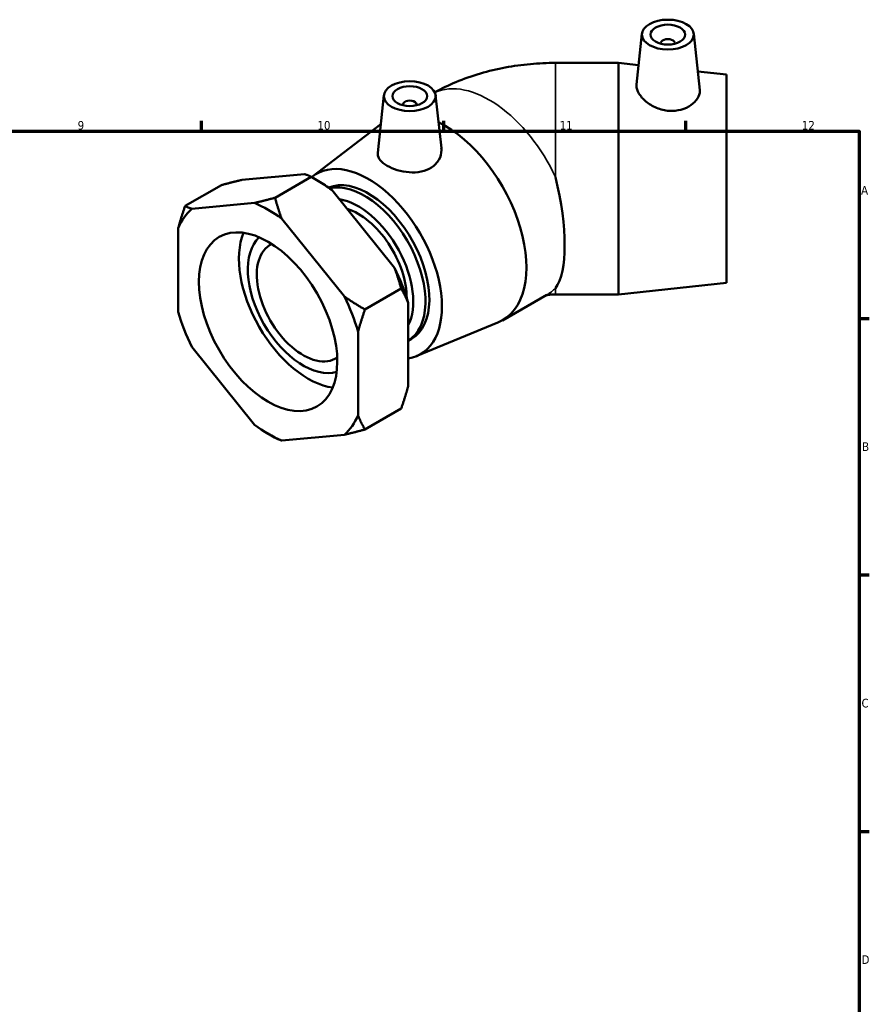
# Model space of a CAD drawing. Header units: millimetres. Extents: x 0 to 901, y -4 to 769.
# Tile 6 of 6: x 578 to 824, y 321 to 606. Entities that reach past the tile are written whole.
import ezdxf

# ---------------------------------------------------------------- set-up
doc = ezdxf.new("R2010")
doc.units = ezdxf.units.MM
for name, color, linetype, lineweight in [('Border (ISO)', 7, 'Continuous', 70), ('Visible (ISO)', 7, 'Continuous', 50), ('Visible Narrow (ISO)', 7, 'Continuous', 35)]:
    doc.layers.add(name, color=color, linetype=linetype, lineweight=lineweight)
doc.styles.add('Note Text (ISO)', font='tahoma.ttf')

# ---------------------------------------------------------------- blocks, each defined once
blk = doc.blocks.new('Borders Default Border')
at = {"layer": 'Border (ISO)'}
for p, q in [((630.75, 574), (630.75, 576.9)), ((700.83, 574), (700.83, 576.9)), ((770.92, 574), (770.92, 576.9)), ((821, 519.75), (823.9, 519.75)), ((821, 445.5), (823.9, 445.5)), ((821, 371.25), (823.9, 371.25))]:
    blk.add_line(p, q, dxfattribs=at)
at = {"layer": 'Border (ISO)', "flags": 128}
blk.add_lwpolyline([(20, 20), (20, 574), (821, 574), (821, 20), (20, 20)], dxfattribs=at)
at = {"layer": 'Border (ISO)', "color": 232, "true_color": 0xca0064, "char_height": 2.5, "attachment_point": 7, "style": 'Note Text (ISO)'}
for s, insert in [('9', (594.88, 574.35)), ('10', (664.29, 574.35)), ('11', (734.37, 574.4)), ('12', (804.46, 574.4)), ('A', (821.59, 555.62)), ('B', (821.89, 481.38)), ('C', (821.73, 407.08)), ('D', (821.73, 332.88))]:
    blk.add_mtext(s, dxfattribs=dict(at, insert=insert))

msp = doc.modelspace()

# ---------------------------------------------------------------- linework, layer by layer
at = {"layer": 'Visible (ISO)'}
for p, q in [((758.189, 602.175), (756.611, 587.464)), ((773.16, 602.175), (774.909, 585.867)), ((763.674, 599.456), (763.674, 599.27)), ((767.674, 599.456), (767.674, 599.27)), ((751.409, 593.714), (733.169, 593.714)), ((751.409, 593.714), (751.409, 526.714)), ((757.215, 593.092), (751.409, 593.714)), ((782.659, 590.364), (774.331, 591.257)), ((782.659, 590.364), (782.659, 530.064)), ((683.503, 584.36), (681.715, 567.687)), ((698.474, 584.36), (700.121, 569)), ((688.988, 581.642), (688.988, 581.455)), ((692.988, 581.642), (692.988, 581.455)), ((662.829, 560.875), (682.608, 576.02)), ((642.417, 559.852), (660.528, 561.512)), ((662.48, 560.721), (651.99, 554.681)), ((664.591, 559.496), (662.662, 560.616)), ((636.459, 558.336), (625.969, 552.296)), ((668.438, 556.957), (686.549, 534.438)), ((646.032, 553.165), (627.921, 551.505)), ((672.053, 526.091), (653.942, 548.61)), ((623.966, 545.862), (623.966, 521.683)), ((678.011, 522.327), (688.5, 528.367)), ((782.659, 530.064), (751.409, 526.714)), ((717.793, 519.178), (730.691, 526.605)), ((751.409, 526.714), (733.169, 526.714)), ((690.504, 524.241), (690.504, 500.062)), ((692.834, 508.771), (716.47, 518.527)), ((676.008, 491.714), (676.008, 515.893)), ((690.504, 513.271), (691.454, 513.819)), ((627.921, 511.486), (646.032, 488.967)), ((678.011, 487.588), (688.5, 493.628)), ((649.878, 486.428), (651.807, 485.308)), ((653.942, 484.412), (672.053, 486.072))]:
    msp.add_line(p, q, dxfattribs=at)
for centre, major_axis, ratio in [((765.674, 601.909), (7.5, 0), 0.5758617), ((765.674, 601.909), (5, 0), 0.5758617), ((690.988, 584.094), (7.5, 0), 0.5758617), ((690.988, 584.094), (5, 0), 0.5758617), ((649.987, 518.788), (14.137, -24.549), 0.5780931)]:
    msp.add_ellipse(centre, major_axis=major_axis, ratio=ratio, dxfattribs=at)
for centre, major_axis, ratio, start_param, end_param in [((765.674, 599.456), (-2, 0), 0.5758617, 2.9729035, 6.4518745), ((690.988, 581.642), (-2, 0), 0.5758617, 2.9729035, 6.4518745), ((701.075, 548.208), (16.718, -29.031), 0.5780931, 6.2071638, 8.7157768), ((678.978, 535.483), (-15.046, 26.127), 0.5780931, 2.9292808, 6.3780457), ((664.483, 527.136), (-19.791, 34.368), 0.5780931, 5.3582202, 5.4958534), ((678.978, 535.483), (-12.476, 21.665), 0.5780931, 3.1415927, 6.2066715), ((677.847, 534.832), (12.476, -21.665), 0.5780931, 0.0145424, 2.963585), ((721.924, 560.214), (8.924, -33.379), 0.3183383, 0.2462156, 1.4982548), ((649.987, 518.788), (19.791, -34.368), 0.5780931, 2.2166275, 2.4996289), ((676.079, 533.814), (11.228, -19.498), 0.5780931, 0.3517601, 2.7078648), ((649.987, 518.788), (-19.791, 34.368), 0.5780931, 0.1222324, 0.4052338), ((676.079, 533.814), (9.896, -17.184), 0.5780931, 0.7771668, 2.5888062), ((661.583, 525.466), (-14.137, 24.549), 0.5780931, 0.4208953, 2.7206973), ((660.134, 524.632), (11.309, -19.639), 0.5780931, 3.2741824, 6.1505956), ((660.134, 524.632), (9.482, -16.465), 0.5780931, 3.101023, 6.3237549), ((664.483, 527.136), (-19.791, 34.368), 0.5780931, 4.3110226, 4.594024), ((649.987, 518.788), (19.791, -34.368), 0.5780931, 1.16943, 1.4524313), ((649.987, 518.788), (-19.791, 34.368), 0.5780931, 1.16943, 1.4524313), ((649.987, 518.788), (19.791, -34.368), 0.5780931, 0.1222324, 0.4052338), ((649.987, 518.788), (-19.791, 34.368), 0.5780931, 2.2166275, 2.4996289)]:
    msp.add_ellipse(centre, major_axis=major_axis, ratio=ratio, start_param=start_param, end_param=end_param, dxfattribs=at)
for points, knots in [([(698.231, 585.216), (700.232, 586.318), (702.251, 587.283), (706.644, 589.121), (709.022, 589.954), (713.803, 591.357), (716.206, 591.926), (721.031, 592.829), (723.453, 593.162), (728.306, 593.605), (730.738, 593.714), (733.169, 593.714)], [4.73437744, 4.73437744, 4.73437744, 4.73437744, 4.86946861, 4.86946861, 5.02654825, 5.02654825, 5.18362788, 5.18362788, 5.34070751, 5.34070751, 5.49778714, 5.49778714, 5.49778714, 5.49778714]), ([(774.908, 585.866), (774.92, 585.758), (774.926, 585.649), (774.926, 584.884), (774.706, 584.144), (773.807, 582.72), (773.128, 582.038), (771.561, 580.951), (770.566, 580.472), (768.372, 579.881), (767.174, 579.773), (764.84, 579.927), (763.563, 580.224), (761.225, 581.189), (760.164, 581.851), (758.505, 583.233), (757.789, 584.044), (756.834, 585.66), (756.595, 586.464), (756.595, 587.254), (756.6, 587.36), (756.612, 587.464)], [1.3083228, 1.3083228, 1.3083228, 1.3083228, 1.3647813, 1.3647813, 1.7072319, 1.7072319, 2.0496826, 2.0496826, 2.3896226, 2.3896226, 2.7295626, 2.7295626, 3.0937811, 3.0937811, 3.4579995, 3.4579995, 3.8143263, 3.8143263, 4.1706531, 4.1706531, 4.2261535, 4.2261535, 4.2261535, 4.2261535]), ([(697.288, 563.446), (696.466, 562.907), (695.434, 562.483), (693.188, 562.015), (691.974, 561.968), (689.707, 562.139), (688.498, 562.372), (686.271, 563.05), (685.254, 563.494), (683.639, 564.424), (682.933, 564.972), (681.978, 566.126), (681.728, 566.734), (681.698, 567.438), (681.702, 567.562), (681.716, 567.687)], [0, 0, 0, 0, 0.33994, 0.33994, 0.6798801, 0.6798801, 1.0223307, 1.0223307, 1.3647813, 1.3647813, 1.7072319, 1.7072319, 2.0496826, 2.0496826, 2.1205728, 2.1205728, 2.1205728, 2.1205728]), ([(700.12, 569), (700.141, 568.81), (700.151, 568.622), (700.15, 567.536), (699.909, 566.563), (698.918, 564.805), (698.168, 564.024), (697.288, 563.446)], [4.80768931, 4.80768931, 4.80768931, 4.80768931, 4.88330667, 4.88330667, 5.24752512, 5.24752512, 5.61174356, 5.61174356, 5.61174356, 5.61174356]), ([(730.274, 526.365), (730.379, 526.396), (730.534, 526.437), (730.921, 526.519), (731.152, 526.561), (731.656, 526.631), (731.926, 526.66), (732.487, 526.7), (732.778, 526.712), (733.103, 526.714), (733.136, 526.714), (733.169, 526.714)], [-1.25764728, -1.25764728, -1.25764728, -1.25764728, -1.14026286, -1.14026286, -1.02265178, -1.02265178, -0.90950966, -0.90950966, -0.79808367, -0.79808367, -0.78539816, -0.78539816, -0.78539816, -0.78539816])]:
    msp.add_open_spline(points, degree=3, knots=knots, dxfattribs=at)
for points, weights in [([(636.459, 558.336), (639.685, 559.204), (642.417, 559.852)], [1, 1.00310458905, 1]), ([(660.528, 561.512), (661.615, 561.214), (662.48, 560.721)], [1, 1.00310458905, 1]), ([(662.48, 560.721), (665.706, 558.858), (668.438, 556.957)], [1, 1.00310458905, 1]), ([(651.99, 554.681), (648.763, 553.813), (646.032, 553.165)], [1, 1.00310458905, 1]), ([(653.942, 548.61), (652.855, 551.457), (651.99, 554.681)], [1, 1.00310458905, 1]), ([(625.969, 552.296), (624.788, 548.885), (623.966, 545.862)], [1, 1.00310458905, 1]), ([(627.921, 551.505), (626.834, 551.803), (625.969, 552.296)], [1, 1.00310458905, 1]), ([(686.549, 534.438), (687.636, 531.591), (688.5, 528.367)], [1, 1.00310458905, 1]), ([(688.5, 528.367), (689.682, 526.316), (690.504, 524.241)], [1, 1.00310458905, 1]), ([(678.011, 522.327), (674.784, 524.19), (672.053, 526.091)], [1, 1.00310458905, 1]), ([(676.008, 515.893), (676.83, 518.916), (678.011, 522.327)], [1, 1.00310458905, 1]), ([(690.504, 500.062), (689.682, 497.039), (688.5, 493.628)], [1, 1.00310458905, 1]), ([(678.011, 487.588), (676.83, 489.639), (676.008, 491.714)], [1, 1.00310458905, 1]), ([(672.053, 486.072), (674.784, 486.72), (678.011, 487.588)], [1, 1.00310458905, 1]), ([(651.807, 485.308), (651.898, 485.255), (651.99, 485.203)], [1.00017066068, 1.00008781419, 1]), ([(651.99, 485.203), (652.855, 484.71), (653.942, 484.412)], [1, 1.00310458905, 1])]:
    msp.add_rational_spline(points, weights, degree=2, dxfattribs=at)
at = {"layer": 'Visible Narrow (ISO)'}
for p, q in [((733.169, 593.714), (733.169, 560.628)), ((733.169, 528.534), (733.169, 526.714))]:
    msp.add_line(p, q, dxfattribs=at)
for major_axis, start_param, end_param in [((-16.718, 29.031), 4.5549441, 6.2255454), ((16.718, -29.031), 0, 0.1613123)]:
    msp.add_ellipse((713.973, 555.635), major_axis=major_axis, ratio=0.5780931, start_param=start_param, end_param=end_param, dxfattribs=at)

# ---------------------------------------------------------------- block references
msp.add_blockref('Borders Default Border', (0, 0))

doc.saveas('drawing.dxf')
